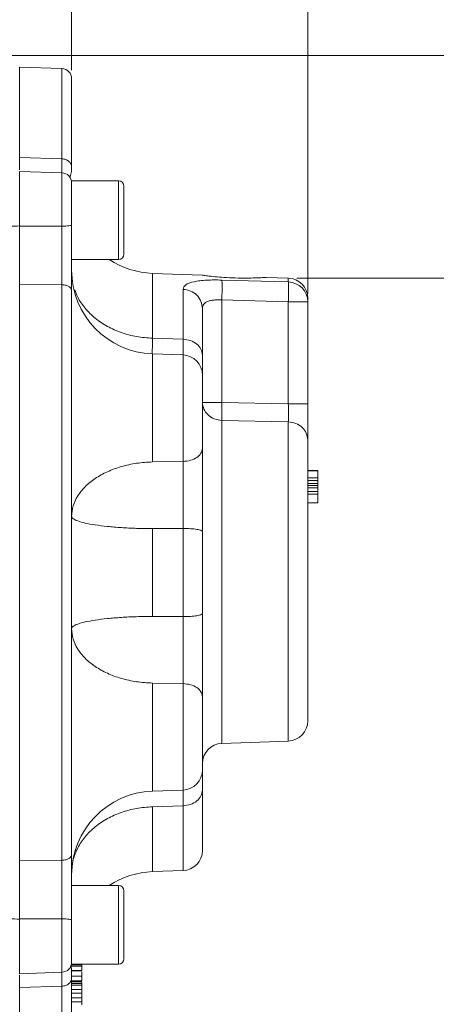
# Model space of a CAD drawing. Header units: inches. Extents: x 0.3 to 33.9, y 0.2 to 21.6.
# Tile 13 of 28: x 25.2 to 27.7, y 7.9 to 13.7. Entities that reach past the tile are written whole.
import ezdxf

# ---------------------------------------------------------------- set-up
doc = ezdxf.new("R2010")
doc.units = ezdxf.units.IN
doc.header["$MEASUREMENT"] = 0
doc.layers.add('SLD-0', color=7, linetype='Continuous', lineweight=15)
doc.styles.add('SLDTEXTSTYLE0', font='TXT', dxfattribs={"width": 0.75})
doc.dimstyles.new('SLDDIMSTYLE0', dxfattribs={"dimtxt": 0.25, "dimasz": 0.13, "dimexe": 0, "dimexo": 0.0625, "dimgap": 0.0625, "dimtad": 0, "dimtih": 1, "dimtoh": 1, "dimrnd": 1e-09, "dimzin": 12, "dimdsep": 46, "dimtxsty": 'SLDTEXTSTYLE0', "dimsah": 1, "dimcen": 0.09, "dimadec": 0, "dimazin": 3, "dimtfac": 1, "dimtofl": 0, "dimtmove": 0, "dimatfit": 3, "dimfxl": 1, "dimfrac": 2, "dimtolj": 1, "dimtzin": 12, "dimarcsym": 0})

# ---------------------------------------------------------------- blocks, each defined once
blk = doc.blocks.new('_D_7')
at = {"layer": 'SLD-0'}
for p, q in [((26.938, 12.1142), (26.938, 15.5199)), ((24.3753, 15.4317), (24.3245, 15.4317)), ((24.3245, 15.4317), (24.3245, 15.0349)), ((25.5183, 15.4317), (25.569, 15.4317)), ((25.569, 15.4317), (25.569, 15.0349)), ((22.9555, 15.3949), (24.2357, 15.3949)), ((26.938, 15.3949), (25.6578, 15.3949)), ((24.3245, 15.0349), (24.3753, 15.0349)), ((25.569, 15.0349), (25.5183, 15.0349))]:
    blk.add_line(p, q, dxfattribs=at)
for points in [[(22.9555, 15.3949), (23.0855, 15.3749), (23.0855, 15.4149)], [(26.938, 15.3949), (26.808, 15.4149), (26.808, 15.3749)]]:
    blk.add_solid(points, dxfattribs=at)
at = {"layer": 'SLD-0', "char_height": 0.25, "attachment_point": 1, "style": 'SLDTEXTSTYLE0'}
for s, insert in [('3.98', (24.522, 15.8048, -1.544)), ('101.16', (24.4388, 15.3571, -1.544))]:
    blk.add_mtext(s, dxfattribs=dict(at, insert=insert))
blk = doc.blocks.new('_D_9')
at = {"layer": 'SLD-0'}
for p, q in [((25.53, 13.4437), (25.53, 14.2865)), ((23.7637, 14.1983), (23.7129, 14.1983)), ((23.7129, 14.1983), (23.7129, 13.8014)), ((24.7219, 14.1983), (24.7727, 14.1983)), ((24.7727, 14.1983), (24.7727, 13.8014)), ((22.9555, 14.1615), (23.6241, 14.1615)), ((25.53, 14.1615), (24.8615, 14.1615)), ((23.7129, 13.8014), (23.7637, 13.8014)), ((24.7727, 13.8014), (24.7219, 13.8014))]:
    blk.add_line(p, q, dxfattribs=at)
for points in [[(22.9555, 14.1615), (23.0855, 14.1415), (23.0855, 14.1815)], [(25.53, 14.1615), (25.4, 14.1815), (25.4, 14.1415)]]:
    blk.add_solid(points, dxfattribs=at)
at = {"layer": 'SLD-0', "char_height": 0.25, "attachment_point": 1, "style": 'SLDTEXTSTYLE0'}
for s, insert in [('2.57', (23.818, 14.5714, -1.544)), ('65.39', (23.8272, 14.1237, -1.544))]:
    blk.add_mtext(s, dxfattribs=dict(at, insert=insert))
blk = doc.blocks.new('_D_10')
at = {"layer": 'SLD-0'}
for p, q in [((23.0055, 13.5316), (31.06, 13.5316)), ((30.935, 13.5316), (30.935, 10.1526)), ((30.3636, 9.7786), (30.3128, 9.7786)), ((30.3128, 9.7786), (30.3128, 9.3817)), ((31.5065, 9.7786), (31.5573, 9.7786)), ((31.5573, 9.7786), (31.5573, 9.3817)), ((30.3128, 9.3817), (30.3636, 9.3817)), ((30.935, 5.952), (30.935, 9.3309)), ((31.5573, 9.3817), (31.5065, 9.3817)), ((26.5026, 5.952), (31.06, 5.952))]:
    blk.add_line(p, q, dxfattribs=at)
for points in [[(30.935, 13.5316), (30.915, 13.4016), (30.955, 13.4016)], [(30.935, 5.952), (30.955, 6.082), (30.915, 6.082)]]:
    blk.add_solid(points, dxfattribs=at)
at = {"layer": 'SLD-0', "char_height": 0.25, "attachment_point": 1, "style": 'SLDTEXTSTYLE0'}
for s, insert in [('7.58', (30.5102, 10.1516, -1.544)), ('192.52', (30.4271, 9.704, -1.544))]:
    blk.add_mtext(s, dxfattribs=dict(at, insert=insert))
blk = doc.blocks.new('_D_11')
at = {"layer": 'SLD-0'}
for p, q in [((26.8722, 12.2056), (29.0624, 12.2056)), ((28.9374, 12.2056), (28.9374, 9.4897)), ((28.366, 9.1156), (28.3152, 9.1156)), ((28.3152, 9.1156), (28.3152, 8.7187)), ((29.5089, 9.1156), (29.5597, 9.1156)), ((29.5597, 9.1156), (29.5597, 8.7187)), ((28.3152, 8.7187), (28.366, 8.7187)), ((29.5597, 8.7187), (29.5089, 8.7187)), ((28.9374, 5.952), (28.9374, 8.668)), ((26.5026, 5.952), (29.0624, 5.952))]:
    blk.add_line(p, q, dxfattribs=at)
for points in [[(28.9374, 12.2056), (28.9174, 12.0756), (28.9574, 12.0756)], [(28.9374, 5.952), (28.9574, 6.082), (28.9174, 6.082)]]:
    blk.add_solid(points, dxfattribs=at)
at = {"layer": 'SLD-0', "char_height": 0.25, "attachment_point": 1, "style": 'SLDTEXTSTYLE0'}
for s, insert in [('6.25', (28.5126, 9.4887, -1.544)), ('158.84', (28.4294, 9.041, -1.544))]:
    blk.add_mtext(s, dxfattribs=dict(at, insert=insert))

msp = doc.modelspace()

# ---------------------------------------------------------------- linework, layer by layer
at = {"color": 7, "linetype": 'Continuous', "lineweight": 15}
for p, q in [((25.4721, 13.4536), (25.22, 13.4624)), ((25.22, 13.4624), (25.22, 12.925)), ((25.4721, 12.9161), (25.22, 12.925)), ((25.22, 12.925), (25.22, 12.9028)), ((25.4721, 12.833), (25.22, 12.8418)), ((25.22, 12.8418), (25.22, 12.5151)), ((25.81, 12.7855), (25.53, 12.7855)), ((25.53, 12.3165), (25.53, 12.7855)), ((25.4721, 12.515), (25.22, 12.5151)), ((25.53, 12.3165), (25.81, 12.3165)), ((25.5315, 12.2272), (25.53, 12.239)), ((26.309, 12.2236), (26.0126, 12.2339)), ((26.8222, 12.2056), (26.6908, 12.2102)), ((25.22, 12.1684), (25.22, 8.7348)), ((25.4721, 12.1658), (25.22, 12.1684)), ((25.4721, 12.1658), (25.4721, 8.7374)), ((26.4259, 12.1942), (26.8222, 12.1826)), ((26.1942, 11.8412), (26.1942, 12.1385)), ((26.938, 12.0642), (26.938, 12.0857)), ((26.4259, 12.0759), (26.4259, 11.4648)), ((26.4259, 12.0759), (26.8222, 12.0642)), ((26.8222, 11.4562), (26.8222, 12.0642)), ((26.8222, 12.0642), (26.938, 12.0642)), ((26.938, 12.0642), (26.938, 11.4562)), ((26.0126, 11.8476), (26.1942, 11.8412)), ((26.1942, 11.7476), (26.0126, 11.754)), ((26.4259, 11.4648), (26.8222, 11.4562)), ((26.4259, 11.358), (26.8222, 11.3491)), ((26.0126, 11.1103), (26.1942, 11.1135)), ((26.938, 11.0592), (26.998, 11.0592)), ((26.998, 11.0583), (26.938, 11.0583)), ((26.938, 11.058), (26.998, 11.058)), ((26.938, 11.0577), (26.998, 11.0577)), ((26.938, 11.0151), (26.998, 11.0151)), ((26.938, 11.0001), (26.998, 11.0001)), ((26.938, 10.9829), (26.998, 10.9829)), ((26.938, 10.9693), (26.998, 10.9693)), ((26.998, 10.956), (26.938, 10.956)), ((26.998, 10.9341), (26.938, 10.9341)), ((26.998, 10.9177), (26.938, 10.9177)), ((26.938, 10.8669), (26.998, 10.8669)), ((26.1942, 10.7142), (26.0126, 10.7129)), ((26.0126, 10.7129), (26.0126, 10.1903)), ((26.1942, 10.189), (26.1942, 10.7142)), ((26.0126, 10.1903), (26.1942, 10.189)), ((26.1942, 9.7897), (26.0126, 9.7929)), ((26.4259, 9.4337), (26.8222, 9.4476)), ((26.0126, 9.1492), (26.1942, 9.1556)), ((26.1942, 9.062), (26.0126, 9.0556)), ((25.4721, 8.7374), (25.22, 8.7348)), ((26.0126, 8.6693), (26.1942, 8.6756)), ((25.81, 8.5867), (25.53, 8.5867)), ((25.53, 8.1177), (25.53, 8.5867)), ((25.842, 8.1497), (25.842, 8.5547)), ((25.4721, 8.3882), (25.22, 8.3881)), ((25.22, 8.3881), (25.22, 8.0614)), ((25.53, 8.1177), (25.81, 8.1177)), ((25.59, 8.1149), (25.53, 8.1149)), ((25.59, 8.1067), (25.53, 8.1067)), ((25.22, 8.0614), (25.4721, 8.0702)), ((25.59, 8.0803), (25.53, 8.0803)), ((25.53, 8.079), (25.59, 8.079)), ((25.53, 8.0487), (25.53, 8.0363)), ((25.53, 8.0468), (25.59, 8.0468)), ((25.22, 8.0004), (25.22, 7.9782)), ((25.4721, 7.9871), (25.22, 7.9782)), ((25.53, 8.0187), (25.59, 8.0187)), ((25.53, 8.0133), (25.59, 8.0133)), ((25.59, 8.0026), (25.53, 8.0026)), ((25.59, 7.9926), (25.53, 7.9926)), ((25.59, 8.0042), (25.59, 8.0086)), ((25.22, 7.9782), (25.22, 7.4408)), ((25.59, 7.9672), (25.53, 7.9672)), ((25.53, 7.9668), (25.59, 7.9668)), ((25.53, 7.9458), (25.59, 7.9458)), ((25.59, 7.9458), (25.59, 7.9647)), ((25.53, 7.9183), (25.59, 7.9183)), ((25.53, 7.8931), (25.59, 7.8931)), ((25.59, 7.8931), (25.59, 7.9159))]:
    msp.add_line(p, q, dxfattribs=at)
at = {"color": 8, "linetype": 'Continuous', "lineweight": 15}
for p, q in [((25.4721, 13.4536), (25.4721, 12.9161)), ((25.4721, 12.833), (25.4721, 12.515)), ((25.81, 12.3165), (25.81, 12.7855)), ((26.0126, 12.2339), (26.0126, 11.8476)), ((26.8222, 12.1826), (26.8222, 12.2056)), ((26.0126, 11.754), (26.0126, 11.1103)), ((26.1942, 11.1135), (26.1942, 11.7476)), ((26.4259, 11.358), (26.4259, 9.4337)), ((26.8222, 11.3491), (26.8222, 9.4476)), ((26.0126, 9.7929), (26.0126, 9.1492)), ((26.1942, 9.1556), (26.1942, 9.7897)), ((26.0126, 9.0556), (26.0126, 8.6693)), ((26.1942, 8.6756), (26.1942, 9.062)), ((25.81, 8.1177), (25.81, 8.5867)), ((25.4721, 8.3882), (25.4721, 8.0702)), ((25.4721, 7.9871), (25.4721, 7.4496))]:
    msp.add_line(p, q, dxfattribs=at)
at = {"color": 7, "linetype": 'Continuous', "lineweight": 15}
for centre, radius, start, end in [((25.47, 13.3937), 0.06, 0, 88), ((25.47, 12.7731), 0.06, 0, 88), ((25.81, 12.7535), 0.032, 0, 90), ((25.1581, 13.3015), 0.7869, 270.1194, 274.51544), ((25.81, 12.3485), 0.032, 270, 0), ((26.03, 12.7336), 0.5, 236.53529, 268), ((26.03, 12.2537), 0.5, 180, 268), ((26.818, 12.0857), 0.12, 0, 88), ((26.8189, 12.0635), 0.1192, 0.36402, 88.394), ((26.19, 11.6277), 0.12, 0, 88), ((26.818, 9.5675), 0.12, 272, 0), ((26.43, 9.3138), 0.12, 92, 180), ((26.19, 9.2755), 0.12, 272, 0), ((26.03, 8.6495), 0.5, 92, 180), ((26.19, 8.7955), 0.12, 272, 0), ((26.03, 8.1696), 0.5, 92, 123.46471), ((25.81, 8.5547), 0.032, 0, 90), ((25.1581, 7.6017), 0.7869, 85.48456, 89.8806), ((25.47, 8.1301), 0.06, 272, 0), ((25.81, 8.1497), 0.032, 270, 0)]:
    msp.add_arc(centre, radius, start, end, dxfattribs=at)
for points, knots in [([(25.53, 13.3937), (25.53, 13.3906), (25.53, 13.3844), (25.53, 13.3351), (25.53, 13.2582), (25.53, 13.1527), (25.53, 13.0245), (25.53, 12.9191), (25.53, 12.8669)], [0, 0, 0, 0, 0.171594, 0.342271, 0.511803, 0.677325, 0.840122, 1, 1, 1, 1]), ([(25.22, 12.925), (25.22, 12.9077), (25.22, 12.8759), (25.22, 12.8589), (25.22, 12.8511)], [0, 0, 0, 0, 0.542655, 1, 1, 1, 1]), ([(25.5183, 12.8125), (25.5196, 12.8133), (25.5235, 12.8154), (25.5269, 12.8307), (25.5297, 12.8485), (25.5299, 12.8608), (25.53, 12.8662)], [0, 0, 0, 0, 0.198648, 0.556545, 0.807644, 1, 1, 1, 1]), ([(25.53, 12.7717), (25.53, 12.772), (25.53, 12.7731), (25.53, 12.7626), (25.53, 12.7411), (25.53, 12.7093), (25.53, 12.6696), (25.53, 12.6233), (25.53, 12.5731), (25.53, 12.5393), (25.53, 12.5226)], [0, 0, 0, 0, 0.057222, 0.19342, 0.329618, 0.46228, 0.594942, 0.73114, 0.867338, 1, 1, 1, 1]), ([(25.842, 12.3485), (25.842, 12.3512), (25.842, 12.3554), (25.842, 12.3806), (25.842, 12.4067), (25.842, 12.4392), (25.842, 12.4863), (25.842, 12.551), (25.842, 12.6157), (25.842, 12.6628), (25.842, 12.6952), (25.842, 12.7214), (25.842, 12.7466), (25.842, 12.7508), (25.842, 12.7535)], [0, 0, 0, 0, 0.119728, 0.18418, 0.25, 0.31582, 0.380272, 0.5, 0.619728, 0.68418, 0.75, 0.81582, 0.880272, 1, 1, 1, 1]), ([(25.22, 12.517), (25.22, 12.4884), (25.22, 12.4302), (25.22, 12.3433), (25.22, 12.259), (25.22, 12.1965), (25.22, 12.1628), (25.22, 12.1538)], [0, 0, 0, 0, 0.225412, 0.457361, 0.682763, 0.914702, 1, 1, 1, 1]), ([(25.22, 12.5151), (25.22, 12.4826), (25.22, 12.4225), (25.22, 12.3347), (25.22, 12.2493), (25.22, 12.1967), (25.22, 12.1684)], [0, 0, 0, 0, 0.266854, 0.494133, 0.728007, 1, 1, 1, 1]), ([(25.4721, 12.515), (25.4722, 12.4871), (25.4722, 12.4375), (25.4723, 12.3712), (25.4723, 12.3165), (25.4723, 12.2734), (25.4722, 12.2324), (25.4722, 12.1979), (25.4722, 12.1753), (25.4721, 12.1658)], [0, 0, 0, 0, 0.227167, 0.405662, 0.543405, 0.681946, 0.778223, 0.906866, 1, 1, 1, 1]), ([(25.53, 12.5226), (25.53, 12.4883), (25.53, 12.4198), (25.53, 12.3175), (25.53, 12.2192), (25.53, 12.1608), (25.53, 12.1315)], [0, 0, 0, 0, 0.2500054, 0.5000378, 0.7499991, 1, 1, 1, 1]), ([(26.3861, 12.2139), (26.3698, 12.2157), (26.3374, 12.2193), (26.3107, 12.2231), (26.3095, 12.2233), (26.309, 12.2233)], [0, 0, 0, 0, 0.362246, 0.724566, 1, 1, 1, 1]), ([(26.6908, 12.21), (26.6909, 12.21), (26.691, 12.21), (26.6682, 12.2086), (26.6277, 12.2067), (26.5714, 12.2055), (26.5054, 12.2063), (26.44, 12.2094), (26.4028, 12.2125), (26.3861, 12.2139)], [0, 0, 0, 0, 0.094828, 0.238323, 0.385073, 0.538535, 0.699153, 0.864965, 1, 1, 1, 1]), ([(26.1942, 12.1385), (26.1974, 12.1483), (26.2035, 12.1677), (26.247, 12.1829), (26.2938, 12.1904), (26.3347, 12.1936), (26.3792, 12.195), (26.4104, 12.1944), (26.4259, 12.1942)], [0, 0, 0, 0, 0.257226, 0.510047, 0.635106, 0.757972, 0.879731, 1, 1, 1, 1]), ([(26.4259, 12.1942), (26.4262, 12.1903), (26.4269, 12.1827), (26.4272, 12.1547), (26.4269, 12.1179), (26.4262, 12.0899), (26.4259, 12.0759)], [0, 0, 0, 0, 0.250114, 0.5, 0.749886, 1, 1, 1, 1]), ([(26.8222, 12.0642), (26.8226, 12.0778), (26.8233, 12.106), (26.8236, 12.1408), (26.8234, 12.1631), (26.823, 12.1767), (26.8225, 12.1805), (26.8222, 12.1826)], [0, 0, 0, 0, 0.241771, 0.499322, 0.700331, 0.837915, 1, 1, 1, 1]), ([(25.53, 12.1315), (25.53, 12.0518), (25.53, 11.8908), (25.53, 11.629), (25.53, 11.3514), (25.53, 11.0596), (25.53, 10.7579), (25.53, 10.4516), (25.53, 10.1453), (25.53, 9.8436), (25.53, 9.5518), (25.53, 9.2742), (25.53, 9.0124), (25.53, 8.8514), (25.53, 8.7716)], [0, 0, 0, 0, 0.079937, 0.161332, 0.244098, 0.328859, 0.414198, 0.5, 0.585797, 0.671136, 0.755901, 0.838663, 0.920061, 1, 1, 1, 1]), ([(26.0126, 11.8476), (25.9807, 11.8498), (25.9168, 11.8544), (25.8254, 11.8792), (25.7415, 11.9161), (25.668, 11.9652), (25.6086, 12.0245), (25.5679, 12.0823), (25.5548, 12.1214), (25.5498, 12.1362)], [0, 0, 0, 0, 0.151278, 0.302557, 0.453835, 0.605113, 0.756392, 0.90767, 1, 1, 1, 1]), ([(26.31, 12.0246), (26.3115, 12.0337), (26.3136, 12.0472), (26.328, 12.0602), (26.3419, 12.0675), (26.3591, 12.0725), (26.379, 12.0756), (26.4016, 12.0769), (26.4177, 12.0763), (26.4259, 12.0759)], [0, 0, 0, 0, 0.264937, 0.392212, 0.51681, 0.632975, 0.751696, 0.873788, 1, 1, 1, 1]), ([(26.31, 11.7474), (26.31, 11.7861), (26.31, 11.8637), (26.31, 11.9569), (26.31, 12.0021), (26.31, 12.0246)], [0, 0, 0, 0, 0.33326, 0.666756, 1, 1, 1, 1]), ([(26.31, 11.7474), (26.31, 11.7215), (26.31, 11.6729), (26.31, 11.648), (26.31, 11.6364)], [0, 0, 0, 0, 0.5314329, 1, 1, 1, 1]), ([(26.31, 11.1916), (26.31, 11.2132), (26.31, 11.2575), (26.31, 11.3389), (26.31, 11.4216), (26.31, 11.4976), (26.31, 11.5617), (26.31, 11.6066), (26.31, 11.6283), (26.31, 11.6256), (26.31, 11.6249)], [0, 0, 0, 0, 0.131913, 0.270348, 0.408783, 0.540696, 0.672609, 0.811044, 0.949479, 1, 1, 1, 1]), ([(26.4259, 11.4648), (26.4256, 11.4538), (26.4252, 11.4318), (26.4251, 11.4015), (26.4252, 11.3753), (26.4256, 11.3638), (26.4259, 11.358)], [0, 0, 0, 0, 0.2500446, 0.5, 0.7499554, 1, 1, 1, 1]), ([(26.8222, 11.4562), (26.8225, 11.4419), (26.8229, 11.4178), (26.823, 11.3872), (26.8228, 11.3645), (26.8224, 11.3541), (26.8222, 11.3491)], [0, 0, 0, 0, 0.322493, 0.543184, 0.777777, 1, 1, 1, 1]), ([(26.938, 11.4562), (26.938, 11.4341), (26.938, 11.3899), (26.938, 11.3289), (26.938, 11.2764), (26.938, 11.2534), (26.938, 11.2419)], [0, 0, 0, 0, 0.249845, 0.499687, 0.749639, 1, 1, 1, 1]), ([(26.938, 11.2419), (26.938, 11.2189), (26.938, 11.172), (26.938, 11.0756), (26.938, 10.9601), (26.938, 10.8274), (26.938, 10.6836), (26.938, 10.5351), (26.938, 10.3885), (26.938, 10.247), (26.938, 10.1109), (26.938, 9.9805), (26.938, 9.8597), (26.938, 9.7547), (26.938, 9.6704), (26.938, 9.6105), (26.938, 9.5741), (26.938, 9.5696), (26.938, 9.5675)], [0, 0, 0, 0, 0.059425, 0.12141, 0.185227, 0.25, 0.314773, 0.37859, 0.440575, 0.5, 0.559425, 0.62141, 0.685227, 0.75, 0.814773, 0.87859, 0.940575, 1, 1, 1, 1]), ([(26.31, 10.6965), (26.31, 10.7408), (26.31, 10.8294), (26.31, 10.9611), (26.31, 11.0856), (26.31, 11.1563), (26.31, 11.1916)], [0, 0, 0, 0, 0.250628, 0.501002, 0.750578, 1, 1, 1, 1]), ([(26.1942, 10.7142), (26.1943, 10.7274), (26.1944, 10.7589), (26.1945, 10.7995), (26.1946, 10.8372), (26.1946, 10.8706), (26.1947, 10.9258), (26.1946, 10.9892), (26.1945, 11.058), (26.1943, 11.0941), (26.1942, 11.1135)], [0, 0, 0, 0, 0.093325, 0.222291, 0.283368, 0.357862, 0.457584, 0.677443, 0.826925, 1, 1, 1, 1]), ([(26.998, 11.0151), (26.998, 11.0163), (26.998, 11.0208), (26.998, 11.0306), (26.998, 11.0441), (26.998, 11.0549), (26.998, 11.057), (26.998, 11.0577)], [0, 0, 0, 0, 0.04482, 0.175114, 0.424426, 0.780644, 1, 1, 1, 1]), ([(26.998, 11.0151), (26.998, 11.0138), (26.998, 11.0104), (26.998, 11.0058), (26.998, 11.0024), (26.998, 11.0004), (26.998, 11.0002), (26.998, 11.0001)], [0, 0, 0, 0, 0.191312, 0.462459, 0.755434, 0.8996, 1, 1, 1, 1]), ([(26.998, 10.9829), (26.998, 10.9832), (26.998, 10.9841), (26.998, 10.99), (26.998, 10.9958), (26.998, 10.9998), (26.998, 11.0001)], [0, 0, 0, 0, 0.235564, 0.592192, 0.968372, 1, 1, 1, 1]), ([(26.998, 10.9693), (26.998, 10.9702), (26.998, 10.9722), (26.998, 10.9758), (26.998, 10.9795), (26.998, 10.9823), (26.998, 10.9827), (26.998, 10.9829)], [0, 0, 0, 0, 0.104067, 0.25608, 0.507447, 0.772481, 1, 1, 1, 1]), ([(26.998, 10.956), (26.998, 10.9562), (26.998, 10.9565), (26.998, 10.959), (26.998, 10.9625), (26.998, 10.9661), (26.998, 10.9683), (26.998, 10.9693)], [0, 0, 0, 0, 0.177049, 0.431906, 0.692915, 0.862697, 1, 1, 1, 1]), ([(26.998, 10.9341), (26.998, 10.9342), (26.998, 10.9382), (26.998, 10.945), (26.998, 10.9525), (26.998, 10.9565), (26.998, 10.9569), (26.998, 10.9571)], [0, 0, 0, 0, 0.006326, 0.315179, 0.634443, 0.855798, 1, 1, 1, 1]), ([(26.998, 10.9177), (26.998, 10.9191), (26.998, 10.9225), (26.998, 10.9276), (26.998, 10.9316), (26.998, 10.9338), (26.998, 10.934), (26.998, 10.9341)], [0, 0, 0, 0, 0.170527, 0.405102, 0.725018, 0.902481, 1, 1, 1, 1]), ([(26.998, 10.8669), (26.998, 10.8674), (26.998, 10.8689), (26.998, 10.8793), (26.998, 10.8935), (26.998, 10.9063), (26.998, 10.9131), (26.998, 10.9167), (26.998, 10.9177)], [0, 0, 0, 0, 0.144908, 0.42914, 0.737486, 0.875606, 0.96337, 1, 1, 1, 1]), ([(26.1942, 9.7897), (26.1943, 9.8091), (26.1945, 9.8452), (26.1946, 9.914), (26.1947, 9.9773), (26.1946, 10.0326), (26.1946, 10.066), (26.1945, 10.1037), (26.1944, 10.1443), (26.1943, 10.1758), (26.1942, 10.189)], [0, 0, 0, 0, 0.173075, 0.322557, 0.542416, 0.642138, 0.716632, 0.777709, 0.906675, 1, 1, 1, 1]), ([(26.31, 9.7116), (26.31, 9.7469), (26.31, 9.8176), (26.31, 9.9421), (26.31, 10.0738), (26.31, 10.1624), (26.31, 10.2067)], [0, 0, 0, 0, 0.249422, 0.498998, 0.749372, 1, 1, 1, 1]), ([(26.31, 9.2783), (26.31, 9.2776), (26.31, 9.2749), (26.31, 9.2966), (26.31, 9.3415), (26.31, 9.4056), (26.31, 9.4816), (26.31, 9.5643), (26.31, 9.6457), (26.31, 9.69), (26.31, 9.7116)], [0, 0, 0, 0, 0.050521, 0.188956, 0.327391, 0.459304, 0.591217, 0.729652, 0.868087, 1, 1, 1, 1]), ([(26.31, 9.2668), (26.31, 9.2552), (26.31, 9.2303), (26.31, 9.1817), (26.31, 9.1558)], [0, 0, 0, 0, 0.468567, 1, 1, 1, 1]), ([(26.1942, 9.062), (26.1943, 9.0766), (26.1945, 9.1038), (26.1946, 9.1362), (26.1946, 9.1488), (26.1946, 9.1557)], [0, 0, 0, 0, 0.342081, 0.637532, 1, 1, 1, 1]), ([(26.31, 8.7955), (26.31, 8.7977), (26.31, 8.802), (26.31, 8.8363), (26.31, 8.8896), (26.31, 8.9621), (26.31, 9.0495), (26.31, 9.1206), (26.31, 9.1558)], [0, 0, 0, 0, 0.172754, 0.344354, 0.514513, 0.679754, 0.841652, 1, 1, 1, 1]), ([(25.53, 8.7716), (25.53, 8.7424), (25.53, 8.684), (25.53, 8.5857), (25.53, 8.4834), (25.53, 8.4148), (25.53, 8.3806)], [0, 0, 0, 0, 0.250005, 0.500038, 0.749999, 1, 1, 1, 1]), ([(25.22, 8.7348), (25.22, 8.707), (25.22, 8.6557), (25.22, 8.5711), (25.22, 8.4828), (25.22, 8.4212), (25.22, 8.3881)], [0, 0, 0, 0, 0.266835, 0.494114, 0.727989, 1, 1, 1, 1]), ([(25.4721, 8.7374), (25.4722, 8.7139), (25.4722, 8.6719), (25.4723, 8.609), (25.4723, 8.5554), (25.4723, 8.5101), (25.4722, 8.4657), (25.4722, 8.4266), (25.4722, 8.3996), (25.4721, 8.3882)], [0, 0, 0, 0, 0.227167, 0.405662, 0.543405, 0.681947, 0.778223, 0.906866, 1, 1, 1, 1]), ([(25.53, 8.3806), (25.53, 8.3639), (25.53, 8.3301), (25.53, 8.2799), (25.53, 8.2336), (25.53, 8.1939), (25.53, 8.1621), (25.53, 8.1406), (25.53, 8.1301), (25.53, 8.1312), (25.53, 8.1315)], [0, 0, 0, 0, 0.132662, 0.26886, 0.405058, 0.53772, 0.670382, 0.80658, 0.942778, 1, 1, 1, 1]), ([(25.53, 8.0487), (25.53, 8.0506), (25.53, 8.0597), (25.5297, 8.0727), (25.5291, 8.0871), (25.5279, 8.1007), (25.5268, 8.1069), (25.5252, 8.1075), (25.5246, 8.1077)], [0, 0, 0, 0, 0.04898, 0.239856, 0.408157, 0.615562, 0.877955, 1, 1, 1, 1]), ([(25.59, 8.1148), (25.59, 8.114), (25.59, 8.1129), (25.59, 8.1095), (25.59, 8.1075), (25.59, 8.1067)], [0, 0, 0, 0, 0.557966, 0.836294, 1, 1, 1, 1]), ([(25.59, 8.0803), (25.59, 8.0813), (25.59, 8.0838), (25.59, 8.0898), (25.59, 8.0964), (25.59, 8.1024), (25.59, 8.1054), (25.59, 8.1067)], [0, 0, 0, 0, 0.15671, 0.401174, 0.666276, 0.851909, 1, 1, 1, 1]), ([(25.59, 8.0828), (25.59, 8.0841), (25.59, 8.0888), (25.59, 8.0945), (25.59, 8.0984), (25.59, 8.0991)], [0, 0, 0, 0, 0.242737, 0.869496, 1, 1, 1, 1]), ([(25.22, 8.0521), (25.22, 8.0446), (25.22, 8.0278), (25.22, 7.9958), (25.22, 7.9782)], [0, 0, 0, 0, 0.449966, 1, 1, 1, 1]), ([(25.59, 8.0468), (25.59, 8.0505), (25.59, 8.0584), (25.59, 8.0674), (25.59, 8.0722)], [0, 0, 0, 0, 0.46909, 1, 1, 1, 1]), ([(25.59, 8.0187), (25.59, 8.0207), (25.59, 8.0247), (25.59, 8.0334), (25.59, 8.0418), (25.59, 8.0468)], [0, 0, 0, 0, 0.2924, 0.585087, 1, 1, 1, 1]), ([(25.53, 8.0363), (25.53, 7.9841), (25.53, 7.8787), (25.53, 7.7505), (25.53, 7.645), (25.53, 7.5681), (25.53, 7.5187), (25.53, 7.5126), (25.53, 7.5095)], [0, 0, 0, 0, 0.159873, 0.3226643, 0.488197, 0.6577181, 0.8283959, 1, 1, 1, 1]), ([(25.59, 8.0025), (25.59, 8.0024), (25.59, 8.002), (25.59, 7.9994), (25.59, 7.9957), (25.59, 7.9935), (25.59, 7.9926)], [0, 0, 0, 0, 0.045802, 0.583846, 0.845878, 1, 1, 1, 1]), ([(25.59, 7.9672), (25.59, 7.968), (25.59, 7.9701), (25.59, 7.9758), (25.59, 7.9821), (25.59, 7.9881), (25.59, 7.9913), (25.59, 7.9926)], [0, 0, 0, 0, 0.15671, 0.401174, 0.666276, 0.851909, 1, 1, 1, 1]), ([(25.59, 7.9183), (25.59, 7.9188), (25.59, 7.9202), (25.59, 7.9251), (25.59, 7.9324), (25.59, 7.94), (25.59, 7.9444), (25.59, 7.9458)], [0, 0, 0, 0, 0.122482, 0.301752, 0.57769, 0.860686, 1, 1, 1, 1]), ([(25.59, 7.9183), (25.59, 7.918), (25.59, 7.9175), (25.59, 7.9181), (25.59, 7.9183)], [0, 0, 0, 0, 0.717897, 1, 1, 1, 1]), ([(25.59, 7.8757), (25.59, 7.8771), (25.59, 7.8809), (25.59, 7.8867), (25.59, 7.891), (25.59, 7.8931)], [0, 0, 0, 0, 0.218061, 0.607467, 1, 1, 1, 1])]:
    msp.add_open_spline(points, degree=3, knots=knots, dxfattribs=at)
for points in [[(25.53, 12.8669), (25.5292, 12.8732), (25.5275, 12.8858), (25.5142, 12.9018), (25.4951, 12.9133), (25.4798, 12.9152), (25.4721, 12.9161)], [(25.53, 12.5226), (25.5292, 12.5216), (25.5275, 12.5197), (25.5142, 12.5172), (25.4951, 12.5154), (25.4798, 12.5151), (25.4721, 12.515)], [(25.53, 12.1315), (25.5292, 12.1359), (25.5275, 12.1447), (25.5142, 12.1559), (25.4951, 12.1638), (25.4798, 12.1651), (25.4721, 12.1658)], [(26.1942, 12.1385), (26.2095, 12.1364), (26.2401, 12.1321), (26.2783, 12.1056), (26.3049, 12.0684), (26.3083, 12.0392), (26.31, 12.0246)], [(26.1942, 11.8412), (26.2095, 11.8394), (26.2401, 11.8359), (26.2783, 11.814), (26.3049, 11.7835), (26.3083, 11.7594), (26.31, 11.7474)], [(26.31, 11.4648), (26.3118, 11.4511), (26.3152, 11.4237), (26.3418, 11.3889), (26.3799, 11.364), (26.4105, 11.36), (26.4259, 11.358)], [(26.4259, 11.4648), (26.4105, 11.4648), (26.3799, 11.4648), (26.3418, 11.4648), (26.3152, 11.4648), (26.3118, 11.4648), (26.31, 11.4648)], [(26.938, 11.4562), (26.9363, 11.4562), (26.9329, 11.4562), (26.9063, 11.4562), (26.8681, 11.4562), (26.8375, 11.4562), (26.8222, 11.4562)], [(26.938, 11.2419), (26.9363, 11.2556), (26.9329, 11.2831), (26.9063, 11.318), (26.8681, 11.343), (26.8375, 11.347), (26.8222, 11.3491)], [(26.1942, 11.1135), (26.2095, 11.115), (26.2401, 11.1179), (26.2783, 11.1361), (26.3049, 11.1616), (26.3083, 11.1816), (26.31, 11.1916)], [(26.0126, 11.1103), (25.9807, 11.1085), (25.9168, 11.1047), (25.8254, 11.0842), (25.7415, 11.0535), (25.6682, 11.0129), (25.6081, 10.9639), (25.5638, 10.9084), (25.5354, 10.8484), (25.5318, 10.8069), (25.53, 10.7862)], [(25.53, 10.7862), (25.5318, 10.7815), (25.5354, 10.7721), (25.5638, 10.7585), (25.6081, 10.746), (25.6682, 10.7349), (25.7415, 10.7257), (25.8254, 10.7188), (25.9168, 10.7142), (25.9807, 10.7133), (26.0126, 10.7129)], [(26.31, 10.6965), (26.3083, 10.6987), (26.3049, 10.7033), (26.2783, 10.7091), (26.2401, 10.7132), (26.2095, 10.7139), (26.1942, 10.7142)], [(26.31, 10.2067), (26.31, 10.2884), (26.31, 10.4516), (26.31, 10.6148), (26.31, 10.6965)], [(26.0126, 10.1903), (25.9807, 10.1899), (25.9168, 10.189), (25.8254, 10.1844), (25.7415, 10.1775), (25.6682, 10.1683), (25.6081, 10.1572), (25.5638, 10.1447), (25.5354, 10.1311), (25.5318, 10.1217), (25.53, 10.117)], [(26.1942, 10.189), (26.2095, 10.1893), (26.2401, 10.19), (26.2783, 10.1941), (26.3049, 10.1999), (26.3083, 10.2045), (26.31, 10.2067)], [(25.53, 10.117), (25.5318, 10.0963), (25.5354, 10.0548), (25.5638, 9.9948), (25.6081, 9.9393), (25.6682, 9.8903), (25.7415, 9.8496), (25.8254, 9.819), (25.9168, 9.7985), (25.9807, 9.7947), (26.0126, 9.7929)], [(26.31, 9.7116), (26.3083, 9.7216), (26.3049, 9.7416), (26.2783, 9.7671), (26.2401, 9.7853), (26.2095, 9.7882), (26.1942, 9.7897)], [(26.31, 9.1558), (26.3083, 9.1438), (26.3049, 9.1197), (26.2783, 9.0891), (26.2401, 9.0673), (26.2095, 9.0638), (26.1942, 9.062)], [(25.53, 8.6642), (25.5318, 8.6893), (25.5354, 8.7394), (25.5638, 8.8118), (25.6081, 8.8788), (25.6682, 8.9379), (25.7415, 8.9871), (25.8254, 9.024), (25.9168, 9.0488), (25.9807, 9.0533), (26.0126, 9.0556)], [(25.53, 8.7716), (25.5292, 8.7673), (25.5275, 8.7585), (25.5142, 8.7473), (25.4951, 8.7393), (25.4798, 8.7381), (25.4721, 8.7374)], [(25.53, 8.3806), (25.5292, 8.3816), (25.5275, 8.3835), (25.5142, 8.386), (25.4951, 8.3878), (25.4798, 8.3881), (25.4721, 8.3882)], [(25.53, 8.0363), (25.5292, 8.03), (25.5275, 8.0174), (25.5142, 8.0014), (25.4951, 7.9899), (25.4798, 7.988), (25.4721, 7.9871)]]:
    msp.add_open_spline(points, degree=3, dxfattribs=at)
at = {"color": 8, "linetype": 'Continuous', "lineweight": 15}
for points, knots in [([(25.4721, 12.9161), (25.4722, 12.9098), (25.4722, 12.8948), (25.4722, 12.8764), (25.4723, 12.8589), (25.4723, 12.8438), (25.4723, 12.8351), (25.4723, 12.8329), (25.4723, 12.8324)], [0, 0, 0, 0, 0.146559, 0.348996, 0.5005, 0.718514, 0.93527, 1, 1, 1, 1]), ([(26.0109, 11.7589), (26.011, 11.7682), (26.0112, 11.7881), (26.0121, 11.8268), (26.0126, 11.8476)], [0, 0, 0, 0, 0.465124, 1, 1, 1, 1]), ([(26.1946, 11.7481), (26.1946, 11.7548), (26.1946, 11.7672), (26.1945, 11.7994), (26.1943, 11.8266), (26.1942, 11.8412)], [0, 0, 0, 0, 0.356308, 0.654614, 1, 1, 1, 1]), ([(25.4723, 8.0707), (25.4723, 8.0702), (25.4723, 8.068), (25.4723, 8.0593), (25.4723, 8.0443), (25.4722, 8.0268), (25.4722, 8.0084), (25.4722, 7.9934), (25.4721, 7.9871)], [0, 0, 0, 0, 0.061802, 0.279237, 0.497933, 0.649912, 0.852983, 1, 1, 1, 1])]:
    msp.add_open_spline(points, degree=3, knots=knots, dxfattribs=at)

# ---------------------------------------------------------------- dimensions: what is measured, and where the dimension line sits
at = {"layer": 'SLD-0'}
for base, p2, picture, middle in [((26.938, 15.3949), (26.938, 12.0642), '_D_7', (24.9468, 15.3949)), ((25.53, 14.1615), (25.53, 13.3937), '_D_9', (24.2428, 14.1615))]:
    dim = msp.add_linear_dim(base=base, p1=(22.9555, 17.4229), p2=p2, dimstyle='SLDDIMSTYLE0', dxfattribs=at)
    dim.commit()
    dim.dimension.update_dxf_attribs({"geometry": picture, "text_midpoint": middle, "dimtype": 160})
for base, p2, picture, middle in [((30.935, 13.5316), (22.9555, 13.5316), '_D_10', (30.935, 9.7418)), ((28.9374, 12.2056), (26.8222, 12.2056), '_D_11', (28.9374, 9.0788))]:
    dim = msp.add_linear_dim(base=base, p1=(26.4526, 5.952), p2=p2, angle=90, dimstyle='SLDDIMSTYLE0', dxfattribs=at)
    dim.commit()
    dim.dimension.update_dxf_attribs({"geometry": picture, "text_midpoint": middle, "dimtype": 160})

doc.saveas('drawing.dxf')
